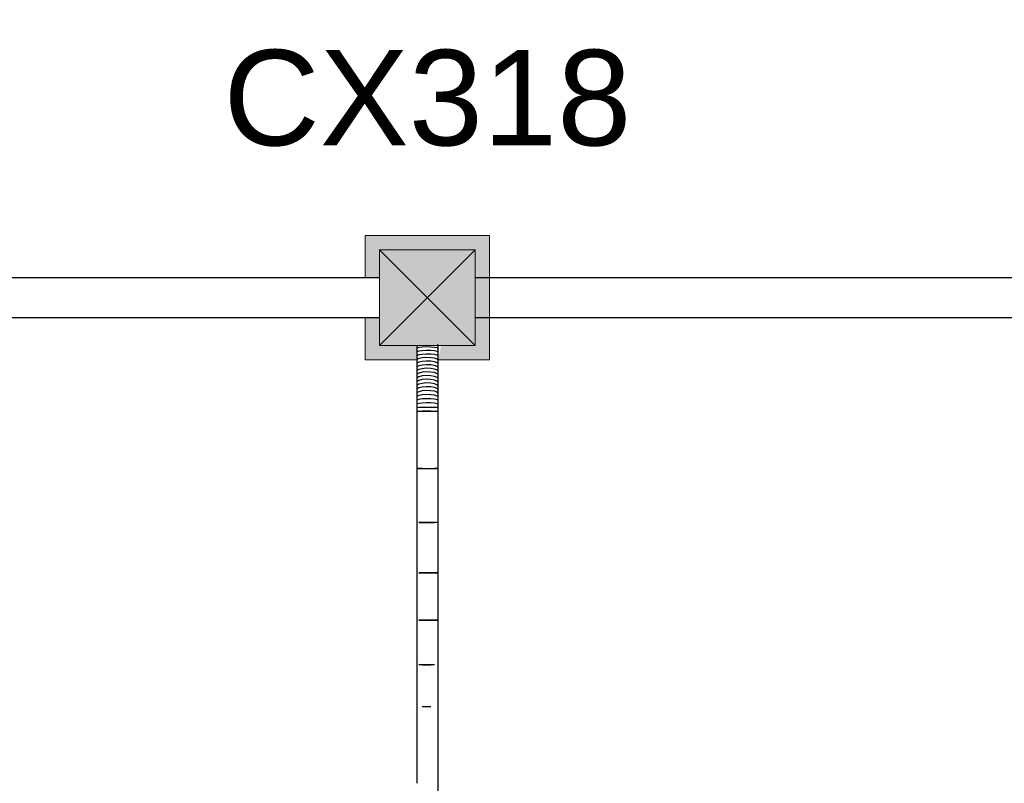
# Model space of a CAD drawing. Header units: millimetres. Extents: x 4480191 to 4481199, y -30324204 to -30323479.
# Tile 232 of 243: x 4480222.12 to 4480224.18, y -30323780.51 to -30323778.91. Entities that reach past the tile are written whole.
import ezdxf

# ---------------------------------------------------------------- set-up
doc = ezdxf.new("R2010")
doc.units = ezdxf.units.MM
doc.linetypes.add('NULL', pattern=[0])
for name, color, linetype, lineweight in [('Caixas de passagem', 134, 'Continuous', 5), ('Caixas de passagem - Hachuras', 174, 'Continuous', 5), ('EL-Caixa de passagem de fiação ARC', 9, 'Continuous', 18), ('EL-Condutos ARC (Teto)', 150, 'Continuous', 25), ('EL-Condutos QD (Teto)', 32, 'Continuous', 25), ('Textos', 7, 'Continuous', 9)]:
    doc.layers.add(name, color=color, linetype=linetype, lineweight=lineweight)
doc.styles.add('ARIAL', font='arial.ttf')

msp = doc.modelspace()

# ---------------------------------------------------------------- hatches: boundary and pattern name
at = {"layer": 'Caixas de passagem - Hachuras', "linetype": 'Continuous'}
for points in [[(4480223.0768, -30323779.3911), (4480222.8768, -30323779.3911), (4480222.9768, -30323779.4911)], [(4480222.9768, -30323779.4911), (4480222.8768, -30323779.3911), (4480222.8768, -30323779.5911)], [(4480223.0768, -30323779.3911), (4480222.9768, -30323779.4911), (4480223.0768, -30323779.5911)], [(4480223.0768, -30323779.5911), (4480222.9768, -30323779.4911), (4480222.8768, -30323779.5911)]]:
    msp.add_hatch(color=174, dxfattribs=at).paths.add_polyline_path(points)
at = {"layer": 'EL-Caixa de passagem de fiação ARC', "linetype": 'Continuous'}
for points in [[(4480222.8768, -30323779.4494), (4480222.8768, -30323779.3911), (4480223.057, -30323779.3911), (4480223.0768, -30323779.3611), (4480222.8468, -30323779.3611), (4480222.8468, -30323779.4494)], [(4480222.9992, -30323779.6211), (4480223.1068, -30323779.6211), (4480223.1068, -30323779.3611), (4480222.9992, -30323779.4687), (4480223.0197, -30323779.5716), (4480223.0622, -30323779.5592), (4480223.0669, -30323779.5656), (4480223.0274, -30323779.585), (4480223.0056, -30323779.5903)], [(4480223.1068, -30323779.3611), (4480223.0768, -30323779.3611), (4480223.0185, -30323779.4494)], [(4480222.9995, -30323779.5903), (4480222.9992, -30323779.5847), (4480223.0768, -30323779.5896), (4480223.0768, -30323779.3911), (4480222.8768, -30323779.3911), (4480222.8768, -30323779.5911), (4480223.0768, -30323779.5911), (4480223.0768, -30323779.5896), (4480223.0246, -30323779.586)], [(4480222.8468, -30323779.6211), (4480222.9351, -30323779.5327), (4480222.8468, -30323779.5327)], [(4480222.9537, -30323779.6211), (4480222.9549, -30323779.5904), (4480222.9373, -30323779.5837), (4480222.8933, -30323779.5745), (4480222.8468, -30323779.6211)]]:
    msp.add_hatch(color=254, dxfattribs=at).paths.add_polyline_path(points)

# ---------------------------------------------------------------- linework, layer by layer
at = {"layer": 'Caixas de passagem'}
for p, q in [((4480222.8768, -30323779.5911), (4480222.8768, -30323779.3911)), ((4480222.8768, -30323779.3911), (4480223.0768, -30323779.3911)), ((4480222.8768, -30323779.5911), (4480223.0768, -30323779.3911)), ((4480223.0768, -30323779.5911), (4480222.8768, -30323779.3911)), ((4480223.0768, -30323779.3911), (4480223.0768, -30323779.5911)), ((4480223.0768, -30323779.5911), (4480222.8768, -30323779.5911))]:
    msp.add_line(p, q, dxfattribs=at)
at = {"layer": 'EL-Caixa de passagem de fiação ARC'}
for p, q in [((4480222.8768, -30323779.3611), (4480222.8468, -30323779.3611)), ((4480222.8468, -30323779.3611), (4480222.8468, -30323779.3911)), ((4480223.0768, -30323779.3611), (4480222.8768, -30323779.3611)), ((4480223.1068, -30323779.3611), (4480223.0768, -30323779.3611)), ((4480223.1068, -30323779.5452), (4480223.1068, -30323779.3611)), ((4480222.8468, -30323779.3911), (4480222.8468, -30323779.4494)), ((4480222.8768, -30323779.3911), (4480222.8768, -30323779.4494)), ((4480223.0768, -30323779.3911), (4480222.8768, -30323779.3911)), ((4480223.0768, -30323779.4494), (4480223.0768, -30323779.3911)), ((4480222.8768, -30323779.4494), (4480222.8768, -30323779.5327)), ((4480223.0768, -30323779.5327), (4480223.0768, -30323779.4494)), ((4480222.8468, -30323779.5327), (4480222.8468, -30323779.5911)), ((4480222.8768, -30323779.5327), (4480222.8768, -30323779.5911)), ((4480223.0768, -30323779.5549), (4480223.0768, -30323779.5327)), ((4480223.0768, -30323779.5757), (4480223.0768, -30323779.5549)), ((4480223.1068, -30323779.5453), (4480223.1068, -30323779.5452)), ((4480223.1068, -30323779.5457), (4480223.1068, -30323779.5453)), ((4480223.1068, -30323779.5461), (4480223.1068, -30323779.5457)), ((4480223.1068, -30323779.5462), (4480223.1068, -30323779.5461)), ((4480223.1068, -30323779.6094), (4480223.1068, -30323779.5462)), ((4480223.0768, -30323779.5838), (4480223.0768, -30323779.5757)), ((4480223.0768, -30323779.5896), (4480223.0768, -30323779.5838)), ((4480222.8468, -30323779.5911), (4480222.8468, -30323779.6211)), ((4480222.8768, -30323779.5911), (4480222.9072, -30323779.5911)), ((4480222.9072, -30323779.5911), (4480222.9439, -30323779.5911)), ((4480222.9439, -30323779.5911), (4480222.9528, -30323779.5911)), ((4480222.9528, -30323779.5911), (4480222.9549, -30323779.5911)), ((4480222.9549, -30323779.5911), (4480222.9992, -30323779.5911)), ((4480222.9992, -30323779.5911), (4480223.0039, -30323779.5911)), ((4480223.0039, -30323779.5911), (4480223.0205, -30323779.5911)), ((4480223.0205, -30323779.5911), (4480223.0768, -30323779.5911)), ((4480223.0768, -30323779.5911), (4480223.0768, -30323779.5896)), ((4480222.8468, -30323779.6211), (4480222.8498, -30323779.6211)), ((4480222.8498, -30323779.6211), (4480222.8839, -30323779.6211)), ((4480222.8839, -30323779.6211), (4480222.9134, -30323779.6211)), ((4480222.9134, -30323779.6211), (4480222.9358, -30323779.6211)), ((4480222.9358, -30323779.6211), (4480222.9537, -30323779.6211)), ((4480222.9537, -30323779.6211), (4480222.9549, -30323779.6211)), ((4480222.9992, -30323779.6211), (4480223.0073, -30323779.6211)), ((4480223.0073, -30323779.6211), (4480223.0181, -30323779.6211)), ((4480223.0181, -30323779.6211), (4480223.0321, -30323779.6211)), ((4480223.0321, -30323779.6211), (4480223.0483, -30323779.6211)), ((4480223.0483, -30323779.6211), (4480223.1068, -30323779.6211)), ((4480223.1068, -30323779.6191), (4480223.1068, -30323779.6094)), ((4480223.1068, -30323779.6211), (4480223.1068, -30323779.6191))]:
    msp.add_line(p, q, dxfattribs=at)
at = {"layer": 'EL-Condutos ARC (Teto)'}
for p, q in [((4480222.9549, -30323779.5911), (4480222.9549, -30323779.5969)), ((4480222.9587, -30323779.5956), (4480222.9549, -30323779.5969)), ((4480222.9549, -30323779.5969), (4480222.9549, -30323779.6048)), ((4480222.9549, -30323779.5969), (4480222.9549, -30323779.597)), ((4480222.9587, -30323779.6033), (4480222.9549, -30323779.6048)), ((4480222.9549, -30323779.6048), (4480222.9549, -30323779.6126)), ((4480222.9549, -30323779.6048), (4480222.9549, -30323779.6049)), ((4480222.9656, -30323779.5947), (4480222.9587, -30323779.5956)), ((4480222.9656, -30323779.6022), (4480222.9587, -30323779.6033)), ((4480222.9744, -30323779.5943), (4480222.9656, -30323779.5947)), ((4480222.9744, -30323779.6017), (4480222.9656, -30323779.6022)), ((4480222.9837, -30323779.5944), (4480222.9744, -30323779.5943)), ((4480222.9837, -30323779.6019), (4480222.9744, -30323779.6017)), ((4480222.9918, -30323779.5951), (4480222.9837, -30323779.5944)), ((4480222.9918, -30323779.6027), (4480222.9837, -30323779.6019)), ((4480222.9973, -30323779.5963), (4480222.9918, -30323779.5951)), ((4480222.9973, -30323779.604), (4480222.9918, -30323779.6027)), ((4480222.9992, -30323779.5911), (4480222.9973, -30323779.5899)), ((4480222.9992, -30323779.5976), (4480222.9973, -30323779.5963)), ((4480222.9992, -30323779.6056), (4480222.9973, -30323779.604)), ((4480222.9992, -30323779.5976), (4480222.9992, -30323779.5911)), ((4480222.9992, -30323779.6056), (4480222.9992, -30323779.5976)), ((4480222.9992, -30323779.6136), (4480222.9992, -30323779.6056)), ((4480222.9587, -30323779.611), (4480222.9549, -30323779.6126)), ((4480222.9549, -30323779.6126), (4480222.9549, -30323779.6205)), ((4480222.9587, -30323779.6186), (4480222.9549, -30323779.6205)), ((4480222.9549, -30323779.6205), (4480222.9549, -30323779.6206)), ((4480222.9549, -30323779.6205), (4480222.9549, -30323779.6211)), ((4480222.9549, -30323779.6211), (4480222.9549, -30323779.6283)), ((4480222.9587, -30323779.6262), (4480222.9549, -30323779.6283)), ((4480222.9656, -30323779.6098), (4480222.9587, -30323779.611)), ((4480222.9656, -30323779.6173), (4480222.9587, -30323779.6186)), ((4480222.9656, -30323779.6248), (4480222.9587, -30323779.6262)), ((4480222.9744, -30323779.6092), (4480222.9656, -30323779.6098)), ((4480222.9744, -30323779.6166), (4480222.9656, -30323779.6173)), ((4480222.9744, -30323779.6241), (4480222.9656, -30323779.6248)), ((4480222.9837, -30323779.6094), (4480222.9744, -30323779.6092)), ((4480222.9837, -30323779.6168), (4480222.9744, -30323779.6166)), ((4480222.9837, -30323779.6243), (4480222.9744, -30323779.6241)), ((4480222.9918, -30323779.6103), (4480222.9837, -30323779.6094)), ((4480222.9918, -30323779.6179), (4480222.9837, -30323779.6168)), ((4480222.9918, -30323779.6254), (4480222.9837, -30323779.6243)), ((4480222.9973, -30323779.6118), (4480222.9918, -30323779.6103)), ((4480222.9973, -30323779.6195), (4480222.9918, -30323779.6179)), ((4480222.9973, -30323779.6272), (4480222.9918, -30323779.6254)), ((4480222.9992, -30323779.6136), (4480222.9973, -30323779.6118)), ((4480222.9988, -30323779.6211), (4480222.9973, -30323779.6195)), ((4480222.9992, -30323779.6215), (4480222.9988, -30323779.6211)), ((4480222.9992, -30323779.6211), (4480222.9992, -30323779.6136)), ((4480222.9992, -30323779.6215), (4480222.9992, -30323779.6211)), ((4480222.9992, -30323779.6294), (4480222.9992, -30323779.6215)), ((4480222.9549, -30323779.6283), (4480222.9549, -30323779.636)), ((4480222.9587, -30323779.6339), (4480222.9549, -30323779.636)), ((4480222.9549, -30323779.636), (4480222.9549, -30323779.6439)), ((4480222.9587, -30323779.6415), (4480222.9549, -30323779.6438)), ((4480222.9549, -30323779.6438), (4480222.9549, -30323779.6516)), ((4480222.9656, -30323779.6323), (4480222.9587, -30323779.6339)), ((4480222.9656, -30323779.6398), (4480222.9587, -30323779.6415)), ((4480222.9656, -30323779.6474), (4480222.9587, -30323779.6491)), ((4480222.9744, -30323779.6315), (4480222.9656, -30323779.6323)), ((4480222.9744, -30323779.639), (4480222.9656, -30323779.6398)), ((4480222.9744, -30323779.6466), (4480222.9656, -30323779.6474)), ((4480222.9837, -30323779.6318), (4480222.9744, -30323779.6315)), ((4480222.9837, -30323779.6393), (4480222.9744, -30323779.639)), ((4480222.9837, -30323779.6468), (4480222.9744, -30323779.6466)), ((4480222.9918, -30323779.633), (4480222.9837, -30323779.6318)), ((4480222.9918, -30323779.6405), (4480222.9837, -30323779.6393)), ((4480222.9918, -30323779.6481), (4480222.9837, -30323779.6468)), ((4480222.9973, -30323779.6349), (4480222.9918, -30323779.633)), ((4480222.9973, -30323779.6426), (4480222.9918, -30323779.6405)), ((4480222.9992, -30323779.6294), (4480222.9973, -30323779.6272)), ((4480222.9992, -30323779.6372), (4480222.9973, -30323779.6349)), ((4480222.9992, -30323779.6451), (4480222.9973, -30323779.6426)), ((4480222.9992, -30323779.6372), (4480222.9992, -30323779.6294)), ((4480222.9992, -30323779.6451), (4480222.9992, -30323779.6372)), ((4480222.9992, -30323779.6529), (4480222.9992, -30323779.6451)), ((4480222.9587, -30323779.6491), (4480222.9549, -30323779.6515)), ((4480222.9549, -30323779.6515), (4480222.9549, -30323779.6593)), ((4480222.9587, -30323779.6568), (4480222.9549, -30323779.6593)), ((4480222.9549, -30323779.6593), (4480222.9549, -30323779.667)), ((4480222.9587, -30323779.6645), (4480222.9549, -30323779.667)), ((4480222.9549, -30323779.667), (4480222.9549, -30323779.6747)), ((4480222.9656, -30323779.655), (4480222.9587, -30323779.6568)), ((4480222.9656, -30323779.6627), (4480222.9587, -30323779.6645)), ((4480222.9744, -30323779.6542), (4480222.9656, -30323779.655)), ((4480222.9744, -30323779.6618), (4480222.9656, -30323779.6627)), ((4480222.9837, -30323779.6544), (4480222.9744, -30323779.6542)), ((4480222.9837, -30323779.6621), (4480222.9744, -30323779.6618)), ((4480222.9918, -30323779.6558), (4480222.9837, -30323779.6544)), ((4480222.9918, -30323779.6635), (4480222.9837, -30323779.6621)), ((4480222.9973, -30323779.6503), (4480222.9918, -30323779.6481)), ((4480222.9973, -30323779.658), (4480222.9918, -30323779.6558)), ((4480222.9973, -30323779.6657), (4480222.9918, -30323779.6635)), ((4480222.9992, -30323779.6529), (4480222.9973, -30323779.6503)), ((4480222.9992, -30323779.6606), (4480222.9973, -30323779.658)), ((4480222.9992, -30323779.6684), (4480222.9973, -30323779.6657)), ((4480222.9992, -30323779.6606), (4480222.9992, -30323779.6529)), ((4480222.9992, -30323779.6684), (4480222.9992, -30323779.6606)), ((4480222.9992, -30323779.6761), (4480222.9992, -30323779.6684)), ((4480222.9587, -30323779.6723), (4480222.9549, -30323779.6747)), ((4480222.9549, -30323779.6747), (4480222.9549, -30323779.6824)), ((4480222.9587, -30323779.6801), (4480222.9549, -30323779.6825)), ((4480222.9549, -30323779.6825), (4480222.9549, -30323779.6901)), ((4480222.9587, -30323779.688), (4480222.9549, -30323779.6902)), ((4480222.9656, -30323779.6705), (4480222.9587, -30323779.6723)), ((4480222.9656, -30323779.6784), (4480222.9587, -30323779.6801)), ((4480222.9656, -30323779.6864), (4480222.9587, -30323779.688)), ((4480222.9744, -30323779.6696), (4480222.9656, -30323779.6705)), ((4480222.9744, -30323779.6776), (4480222.9656, -30323779.6784)), ((4480222.9744, -30323779.6857), (4480222.9656, -30323779.6864)), ((4480222.9837, -30323779.6699), (4480222.9744, -30323779.6696)), ((4480222.9837, -30323779.6778), (4480222.9744, -30323779.6776)), ((4480222.9837, -30323779.6859), (4480222.9744, -30323779.6857)), ((4480222.9918, -30323779.6713), (4480222.9837, -30323779.6699)), ((4480222.9918, -30323779.6791), (4480222.9837, -30323779.6778)), ((4480222.9918, -30323779.6871), (4480222.9837, -30323779.6859)), ((4480222.9973, -30323779.6734), (4480222.9918, -30323779.6713)), ((4480222.9973, -30323779.6812), (4480222.9918, -30323779.6791)), ((4480222.9973, -30323779.6891), (4480222.9918, -30323779.6871)), ((4480222.9992, -30323779.6761), (4480222.9973, -30323779.6734)), ((4480222.9992, -30323779.6838), (4480222.9973, -30323779.6812)), ((4480222.9992, -30323779.6838), (4480222.9992, -30323779.6761)), ((4480222.9992, -30323779.6914), (4480222.9992, -30323779.6838)), ((4480222.9549, -30323779.6902), (4480222.9549, -30323779.6978)), ((4480222.9587, -30323779.696), (4480222.9549, -30323779.698)), ((4480222.9549, -30323779.698), (4480222.9549, -30323779.7056)), ((4480222.9587, -30323779.7042), (4480222.9549, -30323779.7058)), ((4480222.9549, -30323779.7058), (4480222.9549, -30323779.7133)), ((4480222.9656, -30323779.6946), (4480222.9587, -30323779.696)), ((4480222.9656, -30323779.7031), (4480222.9587, -30323779.7042)), ((4480222.9744, -30323779.694), (4480222.9656, -30323779.6946)), ((4480222.9744, -30323779.7026), (4480222.9656, -30323779.7031)), ((4480222.9837, -30323779.6942), (4480222.9744, -30323779.694)), ((4480222.9837, -30323779.7027), (4480222.9744, -30323779.7026)), ((4480222.9918, -30323779.6953), (4480222.9837, -30323779.6942)), ((4480222.9918, -30323779.7036), (4480222.9837, -30323779.7027)), ((4480222.9973, -30323779.697), (4480222.9918, -30323779.6953)), ((4480222.9973, -30323779.705), (4480222.9918, -30323779.7036)), ((4480222.9992, -30323779.6914), (4480222.9973, -30323779.6891)), ((4480222.9992, -30323779.699), (4480222.9973, -30323779.697)), ((4480222.9992, -30323779.7066), (4480222.9973, -30323779.705)), ((4480222.9992, -30323779.699), (4480222.9992, -30323779.6914)), ((4480222.9992, -30323779.7066), (4480222.9992, -30323779.699)), ((4480222.9992, -30323779.7142), (4480222.9992, -30323779.7066)), ((4480222.9587, -30323779.7126), (4480222.9549, -30323779.7136)), ((4480222.9549, -30323779.7136), (4480222.9549, -30323779.7211)), ((4480222.9587, -30323779.7211), (4480222.9549, -30323779.7215)), ((4480222.9549, -30323779.7211), (4480222.9549, -30323779.7213)), ((4480222.9549, -30323779.7213), (4480222.9549, -30323779.7215)), ((4480222.9549, -30323779.7215), (4480222.9549, -30323779.729)), ((4480222.9549, -30323779.729), (4480222.9587, -30323779.7286)), ((4480222.9549, -30323779.7292), (4480222.9549, -30323779.849)), ((4480222.9587, -30323779.7293), (4480222.9549, -30323779.7292)), ((4480222.9656, -30323779.7118), (4480222.9587, -30323779.7126)), ((4480222.9656, -30323779.7208), (4480222.9587, -30323779.7211)), ((4480222.9587, -30323779.7286), (4480222.9656, -30323779.7283)), ((4480222.9656, -30323779.7293), (4480222.9587, -30323779.7293)), ((4480222.9744, -30323779.7115), (4480222.9656, -30323779.7118)), ((4480222.9744, -30323779.7207), (4480222.9656, -30323779.7208)), ((4480222.9656, -30323779.7283), (4480222.9744, -30323779.7282)), ((4480222.9744, -30323779.7293), (4480222.9656, -30323779.7293)), ((4480222.9837, -30323779.7116), (4480222.9744, -30323779.7115)), ((4480222.9837, -30323779.7208), (4480222.9744, -30323779.7207)), ((4480222.9744, -30323779.7282), (4480222.9837, -30323779.7283)), ((4480222.9837, -30323779.7293), (4480222.9744, -30323779.7293)), ((4480222.9918, -30323779.7121), (4480222.9837, -30323779.7116)), ((4480222.9918, -30323779.721), (4480222.9837, -30323779.7208)), ((4480222.9837, -30323779.7283), (4480222.9918, -30323779.7285)), ((4480222.9918, -30323779.7293), (4480222.9837, -30323779.7293)), ((4480222.9973, -30323779.7131), (4480222.9918, -30323779.7121)), ((4480222.9973, -30323779.7213), (4480222.9918, -30323779.721)), ((4480222.9918, -30323779.7285), (4480222.9973, -30323779.7288)), ((4480222.9973, -30323779.7292), (4480222.9918, -30323779.7293)), ((4480222.9992, -30323779.7142), (4480222.9973, -30323779.7131)), ((4480222.9992, -30323779.7217), (4480222.9973, -30323779.7213)), ((4480222.9973, -30323779.7288), (4480222.9992, -30323779.7292)), ((4480222.9992, -30323779.7292), (4480222.9973, -30323779.7292)), ((4480222.9992, -30323779.7217), (4480222.9992, -30323779.7142)), ((4480222.9992, -30323779.7292), (4480222.9992, -30323779.7217)), ((4480222.9992, -30323779.849), (4480222.9992, -30323779.7292)), ((4480222.9549, -30323779.849), (4480222.9587, -30323779.849)), ((4480222.9549, -30323779.849), (4480222.9549, -30323779.9614)), ((4480222.9587, -30323779.8491), (4480222.9549, -30323779.849)), ((4480222.9587, -30323779.849), (4480222.9656, -30323779.849)), ((4480222.9656, -30323779.8491), (4480222.9587, -30323779.8491)), ((4480222.9656, -30323779.849), (4480222.9744, -30323779.849)), ((4480222.9744, -30323779.8492), (4480222.9656, -30323779.8491)), ((4480222.9744, -30323779.849), (4480222.9837, -30323779.849)), ((4480222.9837, -30323779.8492), (4480222.9744, -30323779.8492)), ((4480222.9837, -30323779.849), (4480222.9918, -30323779.849)), ((4480222.9918, -30323779.8491), (4480222.9837, -30323779.8492)), ((4480222.9918, -30323779.849), (4480222.9973, -30323779.849)), ((4480222.9973, -30323779.8491), (4480222.9918, -30323779.8491)), ((4480222.9992, -30323779.9614), (4480222.9992, -30323779.849)), ((4480222.9549, -30323779.9614), (4480222.9549, -30323780.0669)), ((4480222.9587, -30323779.9615), (4480222.9656, -30323779.9615)), ((4480222.9656, -30323779.9616), (4480222.9587, -30323779.9615)), ((4480222.9656, -30323779.9615), (4480222.9744, -30323779.9616)), ((4480222.9744, -30323779.9617), (4480222.9656, -30323779.9616)), ((4480222.9744, -30323779.9616), (4480222.9837, -30323779.9616)), ((4480222.9837, -30323779.9617), (4480222.9744, -30323779.9617)), ((4480222.9837, -30323779.9616), (4480222.9918, -30323779.9615)), ((4480222.9918, -30323779.9616), (4480222.9837, -30323779.9617)), ((4480222.9918, -30323779.9615), (4480222.9973, -30323779.9614)), ((4480222.9973, -30323779.9615), (4480222.9918, -30323779.9616)), ((4480222.9992, -30323780.0669), (4480222.9992, -30323779.9614)), ((4480222.9549, -30323780.067), (4480222.9549, -30323780.1661)), ((4480222.9587, -30323780.0671), (4480222.9656, -30323780.0671)), ((4480222.9656, -30323780.0672), (4480222.9587, -30323780.0671)), ((4480222.9656, -30323780.0671), (4480222.9744, -30323780.0672)), ((4480222.9744, -30323780.0673), (4480222.9656, -30323780.0672)), ((4480222.9744, -30323780.0672), (4480222.9837, -30323780.0672)), ((4480222.9837, -30323780.0673), (4480222.9744, -30323780.0673)), ((4480222.9837, -30323780.0672), (4480222.9918, -30323780.0671)), ((4480222.9918, -30323780.0672), (4480222.9837, -30323780.0673)), ((4480222.9918, -30323780.0671), (4480222.9973, -30323780.067)), ((4480222.9973, -30323780.067), (4480222.9918, -30323780.0672)), ((4480222.9992, -30323780.166), (4480222.9992, -30323780.0669)), ((4480222.9549, -30323780.1661), (4480222.9549, -30323780.2592)), ((4480222.9587, -30323780.1662), (4480222.9656, -30323780.1663)), ((4480222.9656, -30323780.1664), (4480222.9587, -30323780.1663)), ((4480222.9656, -30323780.1663), (4480222.9744, -30323780.1664)), ((4480222.9744, -30323780.1665), (4480222.9656, -30323780.1664)), ((4480222.9744, -30323780.1664), (4480222.9837, -30323780.1663)), ((4480222.9837, -30323780.1664), (4480222.9744, -30323780.1665)), ((4480222.9837, -30323780.1663), (4480222.9918, -30323780.1663)), ((4480222.9918, -30323780.1663), (4480222.9837, -30323780.1664)), ((4480222.9918, -30323780.1663), (4480222.9973, -30323780.1661)), ((4480222.9973, -30323780.1662), (4480222.9918, -30323780.1663)), ((4480222.9992, -30323780.2591), (4480222.9992, -30323780.166)), ((4480222.9549, -30323780.2592), (4480222.9549, -30323780.347)), ((4480222.9587, -30323780.2594), (4480222.9656, -30323780.2596)), ((4480222.9656, -30323780.2596), (4480222.9587, -30323780.2595)), ((4480222.9656, -30323780.2596), (4480222.9744, -30323780.2596)), ((4480222.9744, -30323780.2597), (4480222.9656, -30323780.2596)), ((4480222.9744, -30323780.2596), (4480222.9837, -30323780.2596)), ((4480222.9837, -30323780.2597), (4480222.9744, -30323780.2597)), ((4480222.9837, -30323780.2596), (4480222.9918, -30323780.2595)), ((4480222.9918, -30323780.2596), (4480222.9837, -30323780.2597)), ((4480222.9992, -30323780.3468), (4480222.9992, -30323780.2591)), ((4480222.9549, -30323780.347), (4480222.9549, -30323780.4297)), ((4480222.9656, -30323780.3473), (4480222.9744, -30323780.3474)), ((4480222.9744, -30323780.3475), (4480222.9656, -30323780.3474)), ((4480222.9744, -30323780.3474), (4480222.9837, -30323780.3474)), ((4480222.9837, -30323780.3474), (4480222.9744, -30323780.3475)), ((4480222.9992, -30323780.4296), (4480222.9992, -30323780.3468)), ((4480222.9549, -30323780.4297), (4480222.9549, -30323780.5079)), ((4480222.9992, -30323780.5078), (4480222.9992, -30323780.4296)), ((4480222.9992, -30323780.582), (4480222.9992, -30323780.5078))]:
    msp.add_line(p, q, dxfattribs=at)
at = {"layer": 'EL-Condutos QD (Teto)'}
for p, q in [((4480222.3893, -30323779.4494), (4480221.7257, -30323779.4494)), ((4480222.8468, -30323779.4494), (4480222.3893, -30323779.4494)), ((4480222.8768, -30323779.4494), (4480222.8468, -30323779.4494)), ((4480223.1068, -30323779.4494), (4480223.0768, -30323779.4494)), ((4480223.6757, -30323779.4494), (4480223.1068, -30323779.4494)), ((4480224.3007, -30323779.4494), (4480223.6757, -30323779.4494)), ((4480221.7257, -30323779.5327), (4480222.3893, -30323779.5327)), ((4480222.3893, -30323779.5327), (4480222.8468, -30323779.5327)), ((4480222.8468, -30323779.5327), (4480222.8768, -30323779.5327)), ((4480223.0768, -30323779.5327), (4480223.1068, -30323779.5327)), ((4480223.1068, -30323779.5327), (4480223.6757, -30323779.5327)), ((4480223.6757, -30323779.5327), (4480224.3007, -30323779.5327))]:
    msp.add_line(p, q, dxfattribs=at)

# ---------------------------------------------------------------- texts
at = {"layer": 'Textos', "linetype": 'NULL', "insert": (4480222.9768, -30323779.1751), "char_height": 0.2, "width": 1.708537, "attachment_point": 8, "line_spacing_factor": 0.6, "style": 'ARIAL'}
msp.add_mtext('CX318', dxfattribs=at)

doc.saveas('drawing.dxf')
